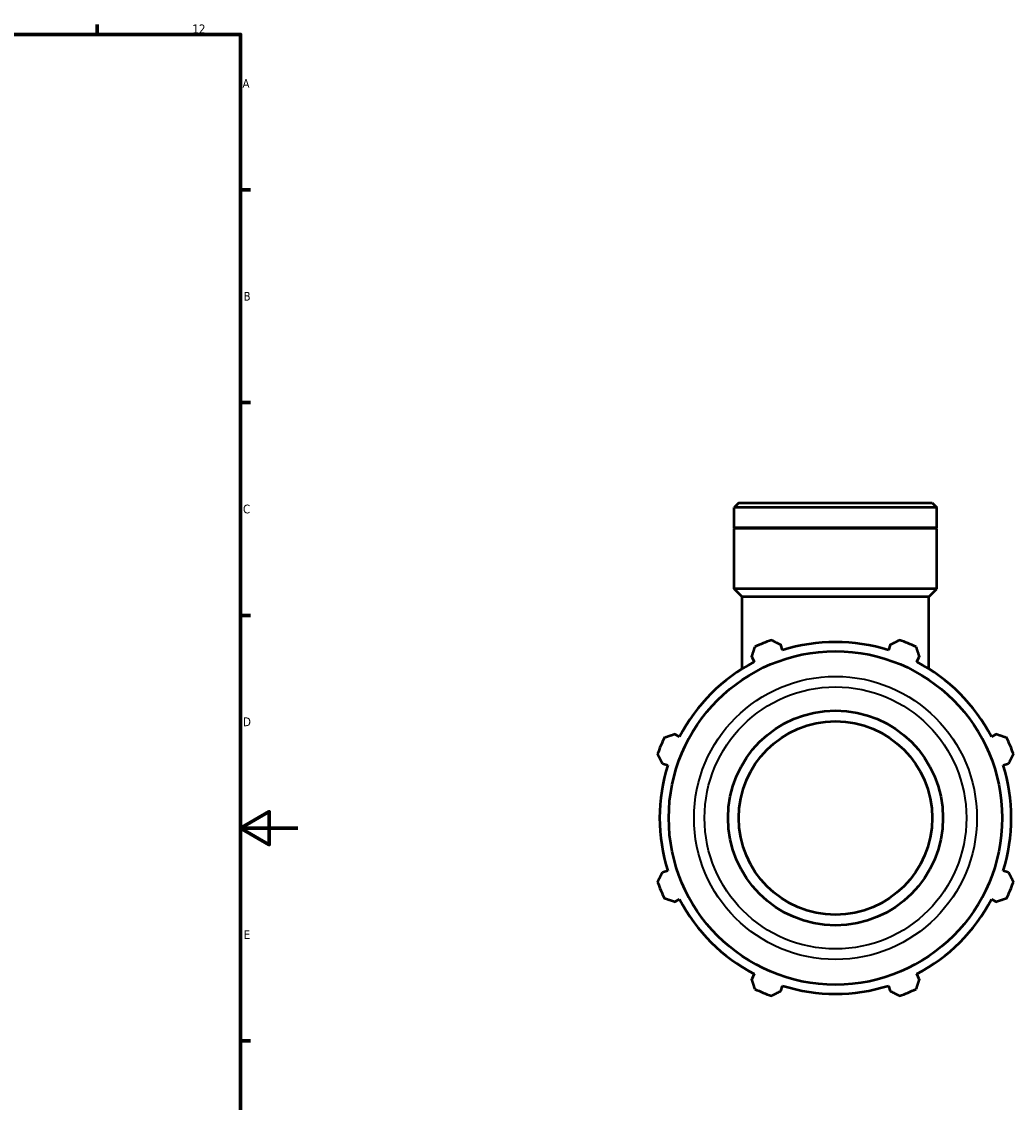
# Model space of a CAD drawing. Header units: millimetres. Extents: x 0 to 1209, y -431 to 833.
# Tile 6 of 7: x 745 to 1091, y 201 to 578. Entities that reach past the tile are written whole.
import ezdxf

# ---------------------------------------------------------------- set-up
doc = ezdxf.new("R2010")
doc.units = ezdxf.units.MM
for name, color, linetype, lineweight in [('Border (ANSI)', 7, 'Continuous', 70), ('Visible (ANSI)', 7, 'Continuous', 50), ('Visible Narrow (ANSI)', 7, 'Continuous', 35)]:
    doc.layers.add(name, color=color, linetype=linetype, lineweight=lineweight)
doc.styles.add('Note Text (ANSI)', font='tahoma.ttf')

# ---------------------------------------------------------------- blocks, each defined once
blk = doc.blocks.new('Borders Default Border')
at = {"layer": 'Border (ANSI)'}
for p, q in [((770.92, 574), (770.92, 577.45)), ((821, 519.75), (824.45, 519.75)), ((821, 445.5), (824.45, 445.5)), ((821, 371.25), (824.45, 371.25)), ((821, 222.75), (824.45, 222.75))]:
    blk.add_line(p, q, dxfattribs=at)
at = {"layer": 'Border (ANSI)', "flags": 128}
for points in [[(20, 20), (20, 574), (821, 574), (821, 20), (20, 20)], [(841, 297), (821, 297), (831, 302.77), (831, 291.23), (821, 297)]]:
    blk.add_lwpolyline(points, dxfattribs=at)
at = {"layer": 'Border (ANSI)', "attachment_point": 7, "style": 'Note Text (ANSI)'}
for s, insert, char_height in [('12', (804.13, 574.4), 3.048), ('A', (821.63, 555.35), 3.05), ('B', (821.99, 481.1), 3.05), ('C', (821.8, 406.8), 3.05), ('D', (821.81, 332.6), 3.05), ('E', (822.05, 258.35), 3.05)]:
    blk.add_mtext(s, dxfattribs=dict(at, insert=insert, char_height=char_height))

msp = doc.modelspace()

# ---------------------------------------------------------------- linework, layer by layer
at = {"layer": 'Visible (ANSI)'}
for p, q in [((994.931, 410.568), (993.231, 408.869)), ((1064.051, 408.869), (993.231, 408.869)), ((993.231, 401.868), (993.231, 408.869)), ((994.931, 410.568), (1062.352, 410.568)), ((1062.352, 410.568), (1064.051, 408.869)), ((1064.051, 401.868), (1064.051, 408.869)), ((1064.051, 401.868), (993.231, 401.868)), ((993.531, 401.568), (993.231, 401.868)), ((1064.051, 401.568), (993.231, 401.568)), ((993.231, 380.568), (993.231, 401.568)), ((1063.751, 401.568), (1064.051, 401.868)), ((1064.051, 380.568), (1064.051, 401.568)), ((1064.051, 380.568), (993.231, 380.568)), ((996.064, 377.736), (993.231, 380.568)), ((1061.219, 377.736), (996.064, 377.736)), ((996.064, 352.59), (996.064, 377.736)), ((1061.219, 377.736), (1064.051, 380.568)), ((1061.219, 352.59), (1061.219, 377.736)), ((1010.184, 359.108), (1009.589, 360.996)), ((1047.694, 360.996), (1047.099, 359.108)), ((999.385, 356.769), (1000.299, 355.013)), ((1056.984, 355.013), (1057.898, 356.769)), ((974.197, 328.911), (972.44, 329.825)), ((1084.842, 329.825), (1083.086, 328.911)), ((968.214, 319.621), (970.102, 319.026)), ((1087.181, 319.026), (1089.069, 319.621)), ((970.102, 282.111), (968.214, 281.516)), ((1089.069, 281.516), (1087.181, 282.111)), ((972.44, 271.312), (974.197, 272.226)), ((1083.086, 272.226), (1084.842, 271.312)), ((1000.299, 246.124), (999.385, 244.367)), ((1057.898, 244.367), (1056.984, 246.124)), ((1009.589, 240.141), (1010.184, 242.029)), ((1047.099, 242.029), (1047.694, 240.141))]:
    msp.add_line(p, q, dxfattribs=at)
for radius in [58.188, 37.5, 33.75]:
    msp.add_circle((1028.641, 300.568), radius, dxfattribs=at)
for radius, start, end in [(66, 109.79198, 115.20802), (66, 64.79198, 70.20802), (61.38, 72.5, 107.5), (61.38, 117.5, 152.5), (61.38, 27.5, 62.5), (66, 154.79198, 160.20802), (66, 19.79198, 25.20802), (61.38, 162.5, 197.5), (61.38, 342.5, 17.5), (66, 199.79198, 205.20802), (66, 334.79198, 340.20802), (61.38, 207.5, 242.5), (61.38, 297.5, 332.5), (61.38, 252.5, 287.5), (66, 244.79198, 250.20802), (66, 289.79198, 295.20802)]:
    msp.add_arc((1028.641, 300.568), radius, start, end, dxfattribs=at)
for points, weights in [([(1006.293, 362.67), (1007.975, 361.816), (1009.589, 360.996)], [1, 1.00132330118, 1.00182986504]), ([(1047.694, 360.996), (1049.308, 361.816), (1050.989, 362.67)], [1.00182986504, 1.00132330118, 1]), ([(999.385, 356.769), (999.947, 358.49), (1000.532, 360.283)], [1.00182986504, 1.00132330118, 1]), ([(1056.751, 360.283), (1057.336, 358.49), (1057.898, 356.769)], [1, 1.00132330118, 1.00182986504]), ([(968.927, 328.678), (970.719, 329.263), (972.44, 329.825)], [1, 1.00132330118, 1.00182986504]), ([(1084.842, 329.825), (1086.563, 329.263), (1088.356, 328.678)], [1.00182986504, 1.00132330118, 1]), ([(968.214, 319.621), (967.394, 321.235), (966.54, 322.916)], [1.00182986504, 1.00132330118, 1]), ([(1090.743, 322.916), (1089.889, 321.235), (1089.069, 319.621)], [1, 1.00132330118, 1.00182986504]), ([(966.54, 278.22), (967.394, 279.902), (968.214, 281.516)], [1, 1.00132330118, 1.00182986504]), ([(1089.069, 281.516), (1089.889, 279.902), (1090.743, 278.22)], [1.00182986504, 1.00132330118, 1]), ([(972.44, 271.312), (970.719, 271.874), (968.927, 272.459)], [1.00182986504, 1.00132330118, 1]), ([(1088.356, 272.459), (1086.563, 271.874), (1084.842, 271.312)], [1, 1.00132330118, 1.00182986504]), ([(1000.532, 240.854), (999.947, 242.646), (999.385, 244.367)], [1, 1.00132330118, 1.00182986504]), ([(1057.898, 244.367), (1057.336, 242.646), (1056.751, 240.854)], [1.00182986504, 1.00132330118, 1]), ([(1009.589, 240.141), (1007.975, 239.321), (1006.293, 238.467)], [1.00182986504, 1.00132330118, 1]), ([(1050.989, 238.467), (1049.308, 239.321), (1047.694, 240.141)], [1, 1.00132330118, 1.00182986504])]:
    msp.add_rational_spline(points, weights, degree=2, dxfattribs=at)
at = {"layer": 'Visible Narrow (ANSI)'}
for radius in [49.381, 45.713]:
    msp.add_circle((1028.641, 300.568), radius, dxfattribs=at)

# ---------------------------------------------------------------- block references
msp.add_blockref('Borders Default Border', (0, 0))

doc.saveas('drawing.dxf')
